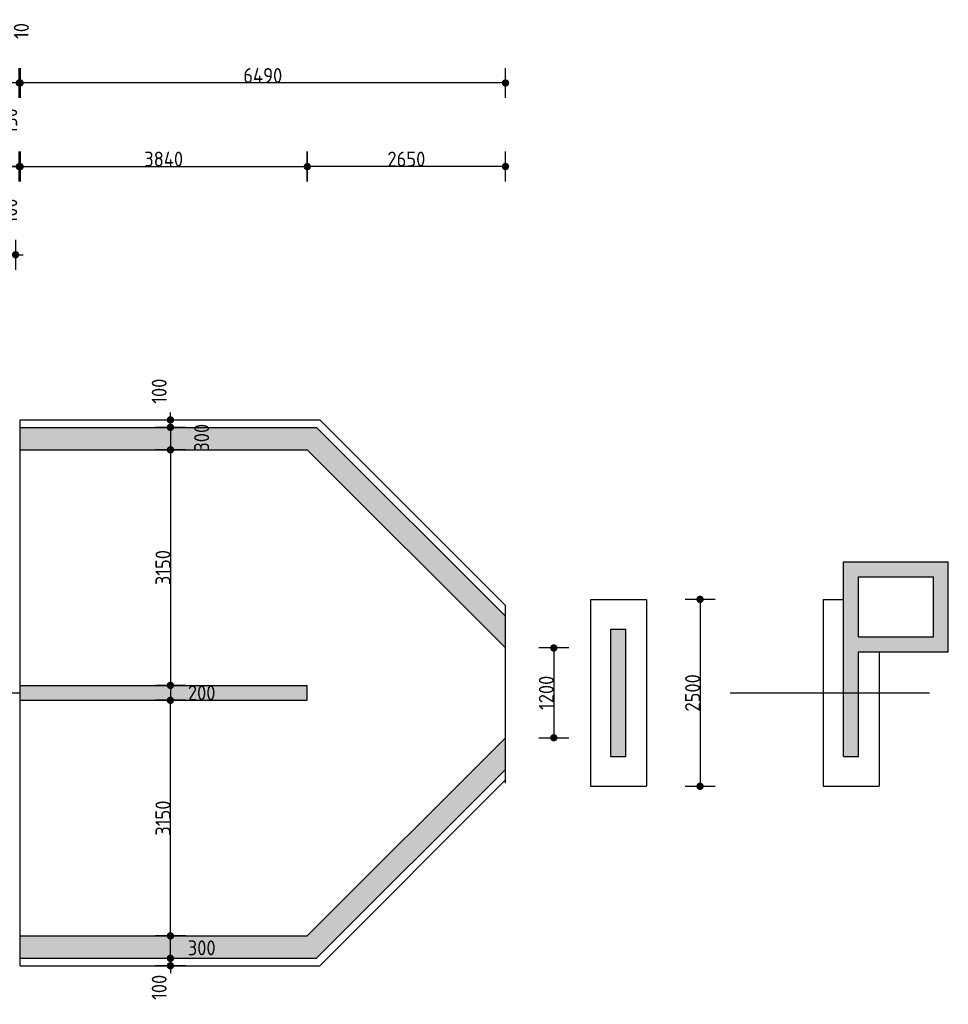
# Model space of a CAD drawing. Extents: x 175348 to 346046, y 6106 to 85322.
# Tile 6 of 20: x 206640 to 219055, y 11040 to 24207. Entities that reach past the tile are written whole.
import ezdxf

# ---------------------------------------------------------------- set-up
doc = ezdxf.new("R2010")
doc.units = 0
doc.linetypes.add('CENTER', pattern=[8.5, 6, -1, 0.5, -1])
doc.layers.get('0').update_dxf_attribs({"linetype": 'CONTINUOUS'})
for name, color, linetype in [('c-best-alg', 252, 'CONTINUOUS'), ('c-best-maatv-alg', 251, 'CONTINUOUS'), ('c-best-raster-alg', 253, 'CONTINUOUS')]:
    doc.layers.add(name, color=color, linetype=linetype)
doc.styles.add('WBDIM', font='isocp-w.shx')
doc.dimstyles.new('50', dxfattribs={"dimscale": 50, "dimtxt": 2, "dimasz": 0.5, "dimexe": 1.25, "dimexo": 0.625, "dimgap": 1, "dimtad": 1, "dimdec": 0, "dimdsep": 46, "dimtxsty": 'WBDIM', "dimblk1": 'A-DIMDOT', "dimblk2": 'A-DIMDOT', "dimsah": 1, "dimcen": 2.5, "dimse1": 1, "dimse2": 1, "dimclrd": 252, "dimclrt": 2, "dimadec": 0, "dimazin": 0, "dimtfac": 1, "dimtdec": 0, "dimtmove": 2, "dimatfit": 3, "dimldrblk": 'A-DIMDOT', "dimfxl": 1, "dimtolj": 1, "dimtzin": 0, "dimarcsym": 0})

# ---------------------------------------------------------------- blocks, each defined once
blk = doc.blocks.new('A-DIMDOT')
at = {"linetype": 'Continuous'}
blk.add_line((0, -4), (0, 4), dxfattribs=at)
at = {"linetype": 'Continuous', "const_width": 0.988}
blk.add_lwpolyline([(-0.49, 0, 1), (0.49, 0, 1)], format="xyb", close=True, dxfattribs=at)
at = {"linetype": 'Continuous'}
blk.add_circle((0, 0), 0.494, dxfattribs=at)
blk = doc.blocks.new('*D62')
at = {"layer": 'c-best-maatv-alg', "color": 252, "lineweight": -2, "transparency": 16777216}
for p, q in [((208655, 18905), (208655, 18955)), ((208655, 18755), (208655, 18855)), ((208655, 18705), (208655, 18655))]:
    blk.add_line(p, q, dxfattribs=at)
at = {"layer": 'c-best-maatv-alg', "color": 252, "lineweight": -2, "transparency": 16777216, "xscale": 50, "yscale": 50, "zscale": 50}
for p, rotation in [((208655, 18855), 270), ((208655, 18755), 90)]:
    blk.add_blockref('A-DIMDOT', p, dxfattribs=dict(at, rotation=rotation))
at = {"layer": 'c-best-maatv-alg', "color": 2, "transparency": 16777216, "insert": (208505, 19239), "char_height": 200, "attachment_point": 5, "rotation": 90, "style": 'WBDIM'}
blk.add_mtext('\\A1;100', dxfattribs=at)
blk = doc.blocks.new('*D84')
at = {"layer": 'c-best-maatv-alg', "color": 252, "lineweight": -2, "transparency": 16777216}
blk.add_line((208655, 18705), (208655, 18505), dxfattribs=at)
at = {"layer": 'c-best-maatv-alg', "color": 252, "lineweight": -2, "transparency": 16777216, "xscale": 50, "yscale": 50, "zscale": 50}
for p, rotation in [((208655, 18755), 90), ((208655, 18455), 270)]:
    blk.add_blockref('A-DIMDOT', p, dxfattribs=dict(at, rotation=rotation))
at = {"layer": 'c-best-maatv-alg', "color": 2, "transparency": 16777216, "insert": (209073, 18616), "char_height": 200, "attachment_point": 5, "rotation": 90, "style": 'WBDIM'}
blk.add_mtext('\\A1;300', dxfattribs=at)
blk = doc.blocks.new('*D61')
at = {"layer": 'c-best-maatv-alg', "color": 252, "lineweight": -2, "transparency": 16777216}
for p, q in [((208655, 11705), (208655, 11755)), ((208655, 11655), (208655, 11555)), ((208655, 11505), (208655, 11455))]:
    blk.add_line(p, q, dxfattribs=at)
at = {"layer": 'c-best-maatv-alg', "color": 252, "lineweight": -2, "transparency": 16777216, "xscale": 50, "yscale": 50, "zscale": 50}
for p, rotation in [((208655, 11655), 270), ((208655, 11555), 90)]:
    blk.add_blockref('A-DIMDOT', p, dxfattribs=dict(at, rotation=rotation))
at = {"layer": 'c-best-maatv-alg', "color": 2, "transparency": 16777216, "insert": (208505, 11267), "char_height": 200, "attachment_point": 5, "rotation": 90, "style": 'WBDIM'}
blk.add_mtext('\\A1;100', dxfattribs=at)
blk = doc.blocks.new('*D83')
at = {"layer": 'c-best-maatv-alg', "color": 252, "lineweight": -2, "transparency": 16777216}
blk.add_line((208655, 11705), (208655, 11905), dxfattribs=at)
at = {"layer": 'c-best-maatv-alg', "color": 252, "lineweight": -2, "transparency": 16777216, "xscale": 50, "yscale": 50, "zscale": 50}
for p, rotation in [((208655, 11955), 90), ((208655, 11655), 270)]:
    blk.add_blockref('A-DIMDOT', p, dxfattribs=dict(at, rotation=rotation))
at = {"layer": 'c-best-maatv-alg', "color": 2, "transparency": 16777216, "insert": (209073, 11795), "char_height": 200, "attachment_point": 5, "style": 'WBDIM'}
blk.add_mtext('\\A1;300', dxfattribs=at)
blk = doc.blocks.new('*D82')
at = {"layer": 'c-best-maatv-alg', "color": 252, "lineweight": -2, "transparency": 16777216}
blk.add_line((208655, 15255), (208655, 15155), dxfattribs=at)
at = {"layer": 'c-best-maatv-alg', "color": 252, "lineweight": -2, "transparency": 16777216, "xscale": 50, "yscale": 50, "zscale": 50}
for p, rotation in [((208655, 15305), 90), ((208655, 15105), 270)]:
    blk.add_blockref('A-DIMDOT', p, dxfattribs=dict(at, rotation=rotation))
at = {"layer": 'c-best-maatv-alg', "color": 2, "transparency": 16777216, "insert": (209073, 15205), "char_height": 200, "attachment_point": 5, "style": 'WBDIM'}
blk.add_mtext('\\A1;200', dxfattribs=at)
blk = doc.blocks.new('*D60')
at = {"layer": 'c-best-maatv-alg', "color": 252, "lineweight": -2, "transparency": 16777216}
blk.add_line((213781, 15755), (213781, 14655), dxfattribs=at)
at = {"layer": 'c-best-maatv-alg', "color": 252, "lineweight": -2, "transparency": 16777216, "xscale": 50, "yscale": 50, "zscale": 50}
for p, rotation in [((213781, 15805), 90), ((213781, 14605), 270)]:
    blk.add_blockref('A-DIMDOT', p, dxfattribs=dict(at, rotation=rotation))
at = {"layer": 'c-best-maatv-alg', "color": 2, "transparency": 16777216, "insert": (213681, 15205), "char_height": 200, "attachment_point": 5, "rotation": 90, "style": 'WBDIM'}
blk.add_mtext('\\A1;1200', dxfattribs=at)
blk = doc.blocks.new('*D59')
at = {"layer": 'c-best-maatv-alg', "color": 252, "lineweight": -2, "transparency": 16777216}
blk.add_line((208655, 12005), (208655, 15055), dxfattribs=at)
at = {"layer": 'c-best-maatv-alg', "color": 252, "lineweight": -2, "transparency": 16777216, "xscale": 50, "yscale": 50, "zscale": 50}
for p, rotation in [((208655, 15105), 90), ((208655, 11955), 270)]:
    blk.add_blockref('A-DIMDOT', p, dxfattribs=dict(at, rotation=rotation))
at = {"layer": 'c-best-maatv-alg', "color": 2, "transparency": 16777216, "insert": (208555, 13530), "char_height": 200, "attachment_point": 5, "rotation": 90, "style": 'WBDIM'}
blk.add_mtext('\\A1;3150', dxfattribs=at)
blk = doc.blocks.new('*D58')
at = {"layer": 'c-best-maatv-alg', "color": 252, "lineweight": -2, "transparency": 16777216}
blk.add_line((208655, 18405), (208655, 15355), dxfattribs=at)
at = {"layer": 'c-best-maatv-alg', "color": 252, "lineweight": -2, "transparency": 16777216, "xscale": 50, "yscale": 50, "zscale": 50}
for p, rotation in [((208655, 18455), 90), ((208655, 15305), 270)]:
    blk.add_blockref('A-DIMDOT', p, dxfattribs=dict(at, rotation=rotation))
at = {"layer": 'c-best-maatv-alg', "color": 2, "transparency": 16777216, "insert": (208555, 16880), "char_height": 200, "attachment_point": 5, "rotation": 90, "style": 'WBDIM'}
blk.add_mtext('\\A1;3150', dxfattribs=at)
blk = doc.blocks.new('*D57')
at = {"layer": 'c-best-maatv-alg', "color": 252, "lineweight": -2, "transparency": 16777216}
blk.add_line((215736, 16405), (215736, 14005), dxfattribs=at)
at = {"layer": 'c-best-maatv-alg', "color": 252, "lineweight": -2, "transparency": 16777216, "xscale": 50, "yscale": 50, "zscale": 50}
for p, rotation in [((215736, 16455), 90), ((215736, 13955), 270)]:
    blk.add_blockref('A-DIMDOT', p, dxfattribs=dict(at, rotation=rotation))
at = {"layer": 'c-best-maatv-alg', "color": 2, "transparency": 16777216, "insert": (215636, 15205), "char_height": 200, "attachment_point": 5, "rotation": 90, "style": 'WBDIM'}
blk.add_mtext('\\A1;2500', dxfattribs=at)
blk = doc.blocks.new('*D54')
at = {"layer": 'c-best-maatv-alg', "color": 252, "lineweight": -2, "transparency": 16777216}
blk.add_line((206585, 23361), (180575, 23361), dxfattribs=at)
at = {"layer": 'c-best-maatv-alg', "color": 252, "lineweight": -2, "transparency": 16777216, "xscale": 50, "yscale": 50, "zscale": 50, "rotation": 180}
blk.add_blockref('A-DIMDOT', (180525, 23361), dxfattribs=at)
at = {"layer": 'c-best-maatv-alg', "color": 252, "lineweight": -2, "transparency": 16777216, "xscale": 50, "yscale": 50, "zscale": 50}
blk.add_blockref('A-DIMDOT', (206635, 23361), dxfattribs=at)
at = {"layer": 'c-best-maatv-alg', "color": 2, "transparency": 16777216, "insert": (193580, 23461), "char_height": 200, "attachment_point": 5, "style": 'WBDIM'}
blk.add_mtext('\\A1;26110', dxfattribs=at)
blk = doc.blocks.new('*D52')
at = {"layer": 'c-best-maatv-alg', "color": 252, "lineweight": -2, "transparency": 16777216}
blk.add_line((206535, 22243), (206585, 22243), dxfattribs=at)
at = {"layer": 'c-best-maatv-alg', "color": 252, "lineweight": -2, "transparency": 16777216, "xscale": 50, "yscale": 50, "zscale": 50, "rotation": 180}
blk.add_blockref('A-DIMDOT', (206485, 22243), dxfattribs=at)
at = {"layer": 'c-best-maatv-alg', "color": 252, "lineweight": -2, "transparency": 16777216, "xscale": 50, "yscale": 50, "zscale": 50}
blk.add_blockref('A-DIMDOT', (206635, 22243), dxfattribs=at)
at = {"layer": 'c-best-maatv-alg', "color": 2, "transparency": 16777216, "insert": (206507, 22853), "char_height": 200, "attachment_point": 5, "rotation": 90, "style": 'WBDIM'}
blk.add_mtext('\\A1;150', dxfattribs=at)
blk = doc.blocks.new('*D51')
at = {"layer": 'c-best-maatv-alg', "color": 252, "lineweight": -2, "transparency": 16777216}
blk.add_line((213085, 22243), (210535, 22243), dxfattribs=at)
at = {"layer": 'c-best-maatv-alg', "color": 252, "lineweight": -2, "transparency": 16777216, "xscale": 50, "yscale": 50, "zscale": 50, "rotation": 180}
blk.add_blockref('A-DIMDOT', (210485, 22243), dxfattribs=at)
at = {"layer": 'c-best-maatv-alg', "color": 252, "lineweight": -2, "transparency": 16777216, "xscale": 50, "yscale": 50, "zscale": 50}
blk.add_blockref('A-DIMDOT', (213135, 22243), dxfattribs=at)
at = {"layer": 'c-best-maatv-alg', "color": 2, "transparency": 16777216, "insert": (211810, 22343), "char_height": 200, "attachment_point": 5, "style": 'WBDIM'}
blk.add_mtext('\\A1;2650', dxfattribs=at)
blk = doc.blocks.new('*D49')
at = {"layer": 'c-best-maatv-alg', "color": 252, "lineweight": -2, "transparency": 16777216}
blk.add_line((206695, 22243), (210435, 22243), dxfattribs=at)
at = {"layer": 'c-best-maatv-alg', "color": 252, "lineweight": -2, "transparency": 16777216, "xscale": 50, "yscale": 50, "zscale": 50, "rotation": 180}
blk.add_blockref('A-DIMDOT', (206645, 22243), dxfattribs=at)
at = {"layer": 'c-best-maatv-alg', "color": 252, "lineweight": -2, "transparency": 16777216, "xscale": 50, "yscale": 50, "zscale": 50}
blk.add_blockref('A-DIMDOT', (210485, 22243), dxfattribs=at)
at = {"layer": 'c-best-maatv-alg', "color": 2, "transparency": 16777216, "insert": (208565, 22343), "char_height": 200, "attachment_point": 5, "style": 'WBDIM'}
blk.add_mtext('\\A1;3840', dxfattribs=at)
blk = doc.blocks.new('*D48')
at = {"layer": 'c-best-maatv-alg', "color": 252, "lineweight": -2, "transparency": 16777216}
for p, q in [((206435, 21064), (206385, 21064)), ((206485, 21064), (206585, 21064)), ((206635, 21064), (206685, 21064))]:
    blk.add_line(p, q, dxfattribs=at)
at = {"layer": 'c-best-maatv-alg', "color": 252, "lineweight": -2, "transparency": 16777216, "xscale": 50, "yscale": 50, "zscale": 50}
blk.add_blockref('A-DIMDOT', (206485, 21064), dxfattribs=at)
at = {"layer": 'c-best-maatv-alg', "color": 252, "lineweight": -2, "transparency": 16777216, "xscale": 50, "yscale": 50, "zscale": 50, "rotation": 180}
blk.add_blockref('A-DIMDOT', (206585, 21064), dxfattribs=at)
at = {"layer": 'c-best-maatv-alg', "color": 2, "transparency": 16777216, "insert": (206507, 21650), "char_height": 200, "attachment_point": 5, "rotation": 90, "style": 'WBDIM'}
blk.add_mtext('\\A1;100', dxfattribs=at)
blk = doc.blocks.new('*D47')
at = {"layer": 'c-best-maatv-alg', "color": 252, "lineweight": -2, "transparency": 16777216}
blk.add_line((213085, 23361), (206695, 23361), dxfattribs=at)
at = {"layer": 'c-best-maatv-alg', "color": 252, "lineweight": -2, "transparency": 16777216, "xscale": 50, "yscale": 50, "zscale": 50, "rotation": 180}
blk.add_blockref('A-DIMDOT', (206645, 23361), dxfattribs=at)
at = {"layer": 'c-best-maatv-alg', "color": 252, "lineweight": -2, "transparency": 16777216, "xscale": 50, "yscale": 50, "zscale": 50}
blk.add_blockref('A-DIMDOT', (213135, 23361), dxfattribs=at)
at = {"layer": 'c-best-maatv-alg', "color": 2, "transparency": 16777216, "insert": (209890, 23461), "char_height": 200, "attachment_point": 5, "style": 'WBDIM'}
blk.add_mtext('\\A1;6490', dxfattribs=at)
blk = doc.blocks.new('*D46')
at = {"layer": 'c-best-maatv-alg', "color": 252, "lineweight": -2, "transparency": 16777216}
for p, q in [((206585, 22243), (206535, 22243)), ((206635, 22243), (206645, 22243)), ((206695, 22243), (206745, 22243))]:
    blk.add_line(p, q, dxfattribs=at)
at = {"layer": 'c-best-maatv-alg', "color": 252, "lineweight": -2, "transparency": 16777216, "xscale": 50, "yscale": 50, "zscale": 50}
blk.add_blockref('A-DIMDOT', (206635, 22243), dxfattribs=at)
at = {"layer": 'c-best-maatv-alg', "color": 252, "lineweight": -2, "transparency": 16777216, "xscale": 50, "yscale": 50, "zscale": 50, "rotation": 180}
blk.add_blockref('A-DIMDOT', (206645, 22243), dxfattribs=at)
at = {"layer": 'c-best-maatv-alg', "color": 2, "transparency": 16777216, "insert": (206662, 24056), "char_height": 200, "attachment_point": 5, "rotation": 90, "style": 'WBDIM'}
blk.add_mtext('\\A1;10', dxfattribs=at)

msp = doc.modelspace()

# ---------------------------------------------------------------- hatches: boundary and pattern name
at = {"layer": 'c-best-raster-alg'}
h = msp.add_hatch(color=256, dxfattribs=at)
h.paths.add_polyline_path([(210484.9968, 18455.2974), (213134.9968, 15805.2974), (213134.9968, 16229.5615), (210609.2609, 18755.2974), (206644.9968, 18755.2974), (206644.9968, 18455.2974)])
h.paths.add_polyline_path([(210484.9968, 15105.2974), (210484.9968, 15305.2974), (206644.9968, 15305.2974), (206644.9968, 15105.2974)])
h.paths.add_polyline_path([(213134.9968, 14181.0333), (213134.9968, 14605.2974), (210484.9968, 11955.2974), (206644.9968, 11955.2974), (206644.9968, 11655.2974), (210609.2609, 11655.2974)])
h.paths.add_polyline_path([(208938.0364, 18403.4128), (208938.0364, 18827.6985), (209208.0364, 18827.6985), (209208.0364, 18403.4128)], flags=9)
h.paths.add_polyline_path([(208854.4649, 15340.1631), (209291.6078, 15340.1631), (209291.6078, 15070.1631), (208854.4649, 15070.1631)], flags=9)
h.paths.add_polyline_path([(208860.8935, 11930.0392), (209285.1792, 11930.0392), (209285.1792, 11660.0392), (208860.8935, 11660.0392)], flags=24)
h = msp.add_hatch(color=256, dxfattribs=at)
h.paths.add_polyline_path([(217654.9968, 14355.2974), (217854.9968, 14355.2974), (217854.9968, 15205.2974), (217654.9968, 15205.2974)])
h.paths.add_polyline_path([(217854.9968, 15755.2974), (219054.9968, 15755.2974), (219054.9968, 16955.2974), (217654.9968, 16955.2974), (217654.9968, 15205.2974), (217854.9968, 15205.2974)])
h.paths.add_polyline_path([(217854.9968, 15955.2974), (217854.9968, 16755.2974), (218854.9968, 16755.2974), (218854.9968, 15955.2974)], flags=16)
msp.add_hatch(color=256, dxfattribs=at).paths.add_polyline_path([(214744.9968, 16055.2974), (214544.9968, 16055.2974), (214544.9968, 14355.2974), (214744.9968, 14355.2974)])

# ---------------------------------------------------------------- linework, layer by layer
at = {"layer": 'c-best-alg'}
for p, q in [((206644.9968, 18855.2974), (210650.6822, 18855.2974)), ((206644.9968, 11555.2974), (206644.9968, 18855.2974)), ((213134.9968, 16370.9828), (210650.6822, 18855.2974)), ((206644.9968, 18755.2974), (210609.2609, 18755.2974)), ((213134.9968, 16229.5615), (210609.2609, 18755.2974)), ((206644.9968, 18455.2974), (210484.9968, 18455.2974)), ((213134.9968, 15805.2974), (210484.9968, 18455.2974)), ((217654.9968, 16955.2974), (219054.9968, 16955.2974)), ((217654.9968, 14355.2974), (217654.9968, 16955.2974)), ((219054.9968, 15755.2974), (219054.9968, 16955.2974)), ((217854.9968, 15955.2974), (217854.9968, 16755.2974)), ((217854.9968, 16755.2974), (218854.9968, 16755.2974)), ((218854.9968, 15955.2974), (218854.9968, 16755.2974)), ((213134.9968, 13995.4226), (213134.9968, 16370.9828)), ((214269.9968, 16455.2974), (215019.9968, 16455.2974)), ((214269.9968, 16455.2974), (214269.9968, 13955.2974)), ((215019.9968, 16455.2974), (215019.9968, 13955.2974)), ((217379.9968, 16455.2974), (217654.9968, 16455.2974)), ((217379.9968, 16455.2974), (217379.9968, 13955.2974)), ((214544.9968, 16055.2974), (214744.9968, 16055.2974)), ((214544.9968, 14355.2974), (214544.9968, 16055.2974)), ((214744.9968, 14355.2974), (214744.9968, 16055.2974)), ((217854.9968, 15955.2974), (218854.9968, 15955.2974)), ((217854.9968, 15755.2974), (219054.9968, 15755.2974)), ((217854.9968, 14355.2974), (217854.9968, 15755.2974)), ((218129.9968, 15755.2974), (218129.9968, 13955.2974)), ((206644.9968, 15305.2974), (210484.9968, 15305.2974)), ((210484.9968, 15105.2974), (210484.9968, 15305.2974)), ((206644.9968, 15105.2974), (210484.9968, 15105.2974)), ((213134.9968, 14605.2974), (210484.9968, 11955.2974)), ((214544.9968, 14355.2974), (214744.9968, 14355.2974)), ((217654.9968, 14355.2974), (217854.9968, 14355.2974)), ((213134.9968, 14181.0333), (210609.2609, 11655.2974)), ((213134.9968, 14039.612), (210650.6822, 11555.2974)), ((214269.9968, 13955.2974), (215019.9968, 13955.2974)), ((217379.9968, 13955.2974), (218129.9968, 13955.2974)), ((206644.9968, 11955.2974), (210484.9968, 11955.2974)), ((206644.9968, 11655.2974), (210609.2609, 11655.2974)), ((206644.9968, 11555.2974), (210650.6822, 11555.2974))]:
    msp.add_line(p, q, dxfattribs=at)
at = {"layer": 'c-best-alg', "linetype": 'CENTER'}
for p, q in [((177710.0339, 15205.2974), (206644.9968, 15205.2974)), ((216138.0003, 15205.2974), (218803.7788, 15205.2974))]:
    msp.add_line(p, q, dxfattribs=at)

# ---------------------------------------------------------------- dimensions: what is measured, and where the dimension line sits
at = {"layer": 'c-best-maatv-alg', "ltscale": 0.1}
for base, p1, p2, picture, middle in [((206644.9968, 22242.9112), (206634.9968, 19812.9632), (206644.9968, 19812.9632), '*D46', (206662.2022, 24055.7243)), ((206634.9968, 22242.9112), (206484.9968, 19812.9632), (206634.9968, 19812.9632), '*D52', (206506.6555, 22852.8801)), ((206584.9968, 21063.9092), (206484.9968, 18847.1232), (206584.9968, 18855.2974), '*D48', (206506.6555, 21650.0359))]:
    dim = msp.add_linear_dim(base=base, p1=p1, p2=p2, dimstyle='50', override={"dimscale": 100, "dimgap": 0.0015}, dxfattribs=at)
    dim.commit()
    dim.dimension.update_dxf_attribs({"geometry": picture, "text_midpoint": middle, "dimtype": 160, "text_rotation": 90})
for base, p1, p2, picture, middle in [((180524.9968, 23360.5299), (206634.9968, 16961.9419), (180524.9968, 18696.8257), '*D54', (193579.9968, 23460.6799)), ((206644.9968, 23360.5299), (213134.9968, 16961.9419), (206644.9968, 17393.1712), '*D47', (209889.9968, 23460.6799)), ((210484.9968, 22242.9112), (206644.9968, 19305.2974), (210484.9968, 18455.2974), '*D49', (208564.9968, 22343.0612)), ((210484.9968, 22242.9112), (213134.9968, 16370.9828), (210484.9968, 18455.2974), '*D51', (211809.9968, 22343.0612))]:
    dim = msp.add_linear_dim(base=base, p1=p1, p2=p2, dimstyle='50', override={"dimscale": 100, "dimgap": 0.0015}, dxfattribs=at)
    dim.commit()
    dim.dimension.update_dxf_attribs({"geometry": picture, "text_midpoint": middle})
for base, p1, p2, picture, middle in [((208655.1517, 18855.2974), (208063.7825, 18755.2974), (208063.7825, 18855.2974), '*D62', (208504.76, 19239.2001)), ((208655.1517, 11555.2974), (208063.7825, 11655.2974), (208063.7825, 11555.2974), '*D61', (208504.76, 11267.0064))]:
    dim = msp.add_linear_dim(base=base, p1=p1, p2=p2, angle=270, dimstyle='50', override={"dimscale": 100, "dimgap": 0.0015}, dxfattribs=at)
    dim.commit()
    dim.dimension.update_dxf_attribs({"geometry": picture, "text_midpoint": middle, "dimtype": 160, "text_rotation": 90})
for base, p1, p2, override, picture, middle in [((208655.1517, 18455.2974), (208063.7825, 18755.2974), (208063.7825, 18455.2974), {"dimscale": 100, "dimgap": 0.0015}, '*D84', (209073.0364, 18615.5556)), ((208655.1517, 15105.2974), (208063.7825, 15305.2974), (208063.7825, 15105.2974), {"dimscale": 100, "dimgap": 0.0015, "dimtih": 1, "dimtoh": 1}, '*D82', (209073.0364, 15205.1631)), ((208655.1517, 11955.2974), (208063.7825, 11655.2974), (208063.7825, 11955.2974), {"dimscale": 100, "dimgap": 0.0015, "dimtih": 1, "dimtoh": 1}, '*D83', (209073.0364, 11795.0392))]:
    dim = msp.add_linear_dim(base=base, p1=p1, p2=p2, angle=270, dimstyle='50', override=override, dxfattribs=at)
    dim.commit()
    dim.dimension.update_dxf_attribs({"geometry": picture, "text_midpoint": middle, "dimtype": 160})
for base, p1, p2, angle, picture, middle in [((208655.1517, 15305.2974), (208146.4331, 18455.2974), (208063.7825, 15305.2974), 90, '*D58', (208555.0017, 16880.2974)), ((215736.0178, 13955.2974), (215019.9968, 16455.2974), (215019.9968, 13955.2974), 270, '*D57', (215635.8678, 15205.2974)), ((213780.6861, 14605.2974), (213134.9968, 15805.2974), (213134.9968, 14605.2974), 270, '*D60', (213680.5361, 15205.2974)), ((208655.1517, 15105.2974), (208146.4331, 11955.2974), (208063.7825, 15105.2974), 90, '*D59', (208555.0017, 13530.2974))]:
    dim = msp.add_linear_dim(base=base, p1=p1, p2=p2, angle=angle, dimstyle='50', override={"dimscale": 100, "dimgap": 0.0015}, dxfattribs=at)
    dim.commit()
    dim.dimension.update_dxf_attribs({"geometry": picture, "text_midpoint": middle})

doc.saveas('drawing.dxf')
